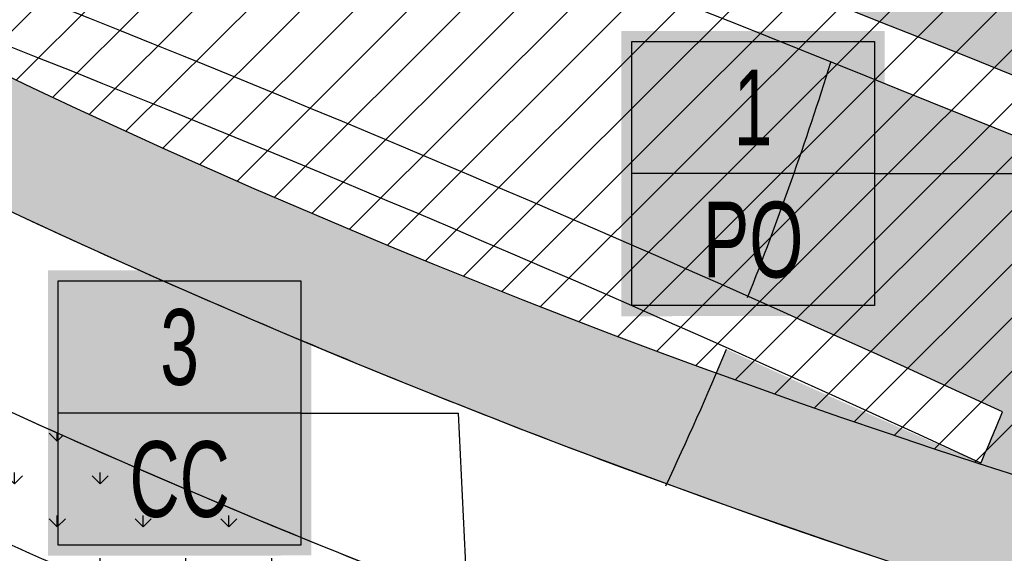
# Model space of a CAD drawing. Extents: x 1609557 to 1611883, y 574690 to 575242.
# Tile 17 of 43: x 1610251 to 1610284, y 574981 to 574998. Entities that reach past the tile are written whole.
import ezdxf
from ezdxf.enums import TextEntityAlignment as Align

# ---------------------------------------------------------------- set-up
doc = ezdxf.new("R2010")
doc.units = 0
doc.header["$MEASUREMENT"] = 0
doc.layers.add('L-ANNO-NOTE', color=2, linetype='Continuous', lineweight=25)
doc.layers.add('L-ANNO-TTLB-NPLT', color=8, linetype='Continuous', plot=False)
for name, color, linetype in [('L-PLNT-BASE', 2, 'Continuous'), ('L-PLNT-BID-ADD', 2, 'Continuous'), ('L-PLNT-SEED', 2, 'Continuous'), ('L-STON', 3, 'Continuous')]:
    doc.layers.add(name, color=color, linetype=linetype)
doc.styles.add('X-HLVM1S', font='ARIALN.TTF')

# ---------------------------------------------------------------- blocks, each defined once
blk = doc.blocks.new('*U115')
at = {"true_color": 0xffffff}
blk.add_hatch(color=7, dxfattribs=at).paths.add_polyline_path([(-0.5466215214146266, 0.2352818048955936), (-0.1124215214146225, 0.2352818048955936), (-0.1124215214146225, -0.2349535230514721), (-0.5466215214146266, -0.2352818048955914)])
at = {"color": 3}
blk.add_lwpolyline([(-0.5295215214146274, 0.2178535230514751), (-0.1295215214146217, 0.2178535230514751), (-0.1295215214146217, -0.2178535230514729), (-0.5295215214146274, -0.2178535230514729)], close=True, dxfattribs=at)
for points in [[(-0.1295215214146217, 1.110223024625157e-15), (-0.5295215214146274, 1.110223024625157e-15)], [(-0.12953889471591, 1.110223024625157e-15), (0.1295388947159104, -1.110223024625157e-15), (0.1774576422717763, -0.9889988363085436)]]:
    blk.add_lwpolyline(points, dxfattribs=at)
at = {"color": 1, "style": 'X-HLVM1S', "width": 0.8, "flags": 8}
for tag, p in [('PLANTNUMBER', (-0.329530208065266, 0.1089267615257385)), ('SPECIESTYPE', (-0.32953020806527, -0.1089267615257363))]:
    blk.add_attdef(tag, text='', height=0.125, dxfattribs=at).set_placement(p, align=Align.MIDDLE_CENTER)
blk = doc.blocks.new('*U116')
at = {"true_color": 0xffffff}
blk.add_hatch(color=7, dxfattribs=at).paths.add_polyline_path([(-0.5466215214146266, 0.2352818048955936), (-0.1124215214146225, 0.2352818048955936), (-0.1124215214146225, -0.2349535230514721), (-0.5466215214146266, -0.2352818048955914)])
at = {"color": 3}
blk.add_lwpolyline([(-0.5295215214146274, 0.2178535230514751), (-0.1295215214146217, 0.2178535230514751), (-0.1295215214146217, -0.2178535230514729), (-0.5295215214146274, -0.2178535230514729)], close=True, dxfattribs=at)
for points in [[(-0.1295215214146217, 1.110223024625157e-15), (-0.5295215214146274, 1.110223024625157e-15)], [(-0.12953889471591, 1.110223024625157e-15), (0.1295388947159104, -1.110223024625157e-15), (0.9828730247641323, -0.5855821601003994)]]:
    blk.add_lwpolyline(points, dxfattribs=at)
at = {"color": 1, "style": 'X-HLVM1S', "width": 0.8, "flags": 8}
for tag, p in [('PLANTNUMBER', (-0.329530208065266, 0.1089267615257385)), ('SPECIESTYPE', (-0.32953020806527, -0.1089267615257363))]:
    blk.add_attdef(tag, text='', height=0.125, dxfattribs=at).set_placement(p, align=Align.MIDDLE_CENTER)
blk = doc.blocks.new('base bid')
at = {"layer": 'L-PLNT-SEED'}
h = blk.add_hatch(dxfattribs=at)
h.set_pattern_fill('ANSI31', color=256, scale=10)
h.set_pattern_definition([(45, (150.2332058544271, -144.2689704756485), (-0.8838834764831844, 0.8838834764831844), [])])
edge = h.paths.add_edge_path()
edge.add_arc((618.8863025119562, -30.30258975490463), 1.015633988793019, 53.56259994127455, 119.7169013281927)
edge.add_arc((604.8375250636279, -3.650523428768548), 29.11303063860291, 189.3697585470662, 297.72745904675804, ccw=False)
edge.add_arc((570.2035708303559, -9.42934627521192), 5.999999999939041, 9.972662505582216, 101.7879303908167)
edge.add_arc((539.35580430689, 138.3861309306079), 145.0000000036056, 248.93301401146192, 281.7879303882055, ccw=False)
edge.add_arc((475.8941253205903, -24.71594292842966), 30.01817304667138, 67.80410625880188, 127.606428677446)
edge.add_arc((414.8510998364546, 54.51400046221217), 70.00000000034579, 234.3621781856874, 307.6152423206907, ccw=False)
edge.add_arc((339.1053539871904, -51.13912058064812), 60.00000000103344, 54.36217818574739, 102.9413701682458)
edge.add_arc((298.7936556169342, 124.2888332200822), 119.9999999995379, 269.47738466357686, 282.94137016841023, ccw=False)
edge.add_arc((297.6535016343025, -0.7059668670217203), 5.00000000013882, 89.47738466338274, 125.4332877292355)
edge.add_arc((292.4357098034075, 6.627153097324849), 3.999999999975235, 266.90698341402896, 305.43328772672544, ccw=False)
edge.add_arc((298.7936556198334, 124.2888332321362), 121.8333333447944, 234.5171921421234, 266.90698341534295, ccw=False)
edge.add_arc((230.3962784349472, 28.3383603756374), 3.999999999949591, 197.7889517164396, 234.51719214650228, ccw=False)
edge.add_arc((221.8265835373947, 25.58875506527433), 5.000000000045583, 17.78895171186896, 57.33646437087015)
edge.add_arc((192.1428275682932, -20.71323875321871), 60.0000000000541, 57.33646437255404, 95.53005168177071)
edge.add_line((186.3607580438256, 39.00750866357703), (186.1700039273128, 38.98934755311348))
edge.add_arc((180.5786885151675, 98.72825606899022), 59.99999998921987, 247.789464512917, 275.34707114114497, ccw=False)
edge.add_arc((156.0079716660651, 38.55118508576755), 4.999999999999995, 67.78946452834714, 159.470690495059)
edge.add_arc((167.6572125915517, 34.18891891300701), 17.43921944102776, 159.4706905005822, 205.3160390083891)
edge.add_line((151.892805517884, 26.73171807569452), (158.8874708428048, 11.94510390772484))
edge.add_arc((154.3676564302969, 9.807049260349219), 4.999999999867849, -5.277370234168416, 25.316038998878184, ccw=False)
edge.add_line((159.3464619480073, 9.347162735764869), (159.2120745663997, 7.892263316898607))
edge.add_arc((164.1908800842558, 7.432376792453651), 5.000000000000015, 174.7226297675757, 288.8249053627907)
edge.add_arc((171.9821321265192, -15.42170740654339), 19.14565743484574, 39.949937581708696, 108.82490536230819, ccw=False)
edge.add_arc((190.4923328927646, 0.08265457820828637), 5.000000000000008, 219.9499375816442, 260.1090579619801)
edge.add_arc((151.2221834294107, -225.1353719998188), 223.6160627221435, 64.00658706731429, 80.10905796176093, ccw=False)
edge.add_arc((365.507981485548, 214.5410112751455), 265.4991911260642, 244.0252345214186, 287.9078035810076)
edge.add_arc((486.119061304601, -158.9674474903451), 127.0000000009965, 64.50460080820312, 107.8712941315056, ccw=False)
edge.add_arc((486.1190613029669, -158.9674474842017), 126.9999999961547, 61.264920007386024, 64.50460080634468, ccw=False)
edge.add_arc((625.5395918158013, 95.3196258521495), 162.9999999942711, 241.2649200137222, 271.4988119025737)
edge.add_arc((632.209427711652, -159.5931303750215), 92.00000000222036, 40.598662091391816, 91.49881190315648, ccw=False)
edge.add_arc((804.5674639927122, -11.87140776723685), 134.999999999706, 220.5986620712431, 258.7316317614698)
edge.add_arc((779.1648480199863, -139.3653570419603), 4.999999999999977, 258.7316317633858, 370.3232354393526)
edge.add_line((784.0839102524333, -138.4693510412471), (782.9414253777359, -132.1971227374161))
edge.add_arc((776.8266279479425, -133.3109316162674), 6.21540970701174, 10.32323543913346, 70.94929946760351)
edge.add_arc((781.0222398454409, -121.1609270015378), 6.638608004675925, 186.8673162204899, 250.9492994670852, ccw=False)
edge.add_arc((810.6261729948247, -117.5955908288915), 36.45646305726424, 178.6613906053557, 186.867316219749, ccw=False)
edge.add_arc((765.0365062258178, -116.5302791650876), 9.145648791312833, 358.6613906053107, 428.1020102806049)
edge.add_arc((770.7768630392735, -102.2492452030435), 6.245895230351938, 201.7173952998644, 248.10201028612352, ccw=False)
edge.add_arc((760.3291983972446, -106.4105506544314), 5.000000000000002, 21.71739529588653, 78.0838911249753)
edge.add_arc((785.2377233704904, 11.62438980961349), 115.6344966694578, 225.374426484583, 258.0838911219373, ccw=False)
edge.add_arc((642.0705309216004, -130.5235531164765), 86.12889410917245, 44.0178143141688, 83.09250781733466)
edge.add_arc((661.4880895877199, 16.8794886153), 62.55870457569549, 227.8289389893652, 261.67372428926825, ccw=False)
at = {"layer": 'L-STON'}
h = blk.add_hatch(dxfattribs=at)
h.set_pattern_fill('GRASS', color=256, scale=2)
h.set_pattern_definition([(90, (-3.71114620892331, -150.6996880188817), (-1.414213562, 1.414213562), [0.375, -2.453427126]), (45, (-3.71114620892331, -150.6996880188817), (-1.414213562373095, 1.414213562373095), [0.375, -1.625]), (135, (-3.71114620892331, -150.6996880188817), (-1.414213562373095, -1.414213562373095), [0.375, -1.625])])
edge = h.paths.add_edge_path(flags=16)
edge.add_arc((618.8863025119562, -30.30258975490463), 1.015633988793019, 53.56259994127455, 119.7169013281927)
edge.add_arc((604.8375250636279, -3.650523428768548), 29.11303063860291, 189.3697585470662, 297.72745904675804, ccw=False)
edge.add_arc((570.2035708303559, -9.42934627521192), 5.999999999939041, 9.972662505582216, 101.7879303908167)
edge.add_arc((539.35580430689, 138.3861309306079), 145.0000000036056, 248.93301401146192, 281.7879303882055, ccw=False)
edge.add_arc((475.8941253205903, -24.71594292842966), 30.01817304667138, 67.80410625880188, 127.606428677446)
edge.add_arc((414.8510998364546, 54.51400046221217), 70.00000000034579, 234.3621781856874, 307.6152423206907, ccw=False)
edge.add_arc((339.1053539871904, -51.13912058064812), 60.00000000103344, 54.36217818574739, 102.9413701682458)
edge.add_arc((298.7936556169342, 124.2888332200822), 119.9999999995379, 269.47738466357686, 282.94137016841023, ccw=False)
edge.add_arc((297.6535016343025, -0.7059668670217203), 5.00000000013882, 89.47738466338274, 125.4332877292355)
edge.add_arc((292.4357098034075, 6.627153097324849), 3.999999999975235, 266.90698341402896, 305.43328772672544, ccw=False)
edge.add_arc((298.7936556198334, 124.2888332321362), 121.8333333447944, 234.5171921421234, 266.90698341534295, ccw=False)
edge.add_arc((230.3962784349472, 28.3383603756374), 3.999999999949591, 197.7889517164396, 234.51719214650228, ccw=False)
edge.add_arc((221.8265835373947, 25.58875506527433), 5.000000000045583, 17.78895171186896, 57.33646437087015)
edge.add_arc((192.1428275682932, -20.71323875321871), 60.0000000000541, 57.33646437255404, 95.53005168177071)
edge.add_line((186.3607580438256, 39.00750866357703), (186.1700039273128, 38.98934755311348))
edge.add_arc((180.5786885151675, 98.72825606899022), 59.99999998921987, 247.789464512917, 275.34707114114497, ccw=False)
edge.add_arc((156.0079716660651, 38.55118508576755), 4.999999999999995, 67.78946452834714, 159.470690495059)
edge.add_arc((167.6572125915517, 34.18891891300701), 17.43921944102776, 159.4706905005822, 205.3160390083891)
edge.add_line((151.892805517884, 26.73171807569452), (158.8874708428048, 11.94510390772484))
edge.add_arc((154.3676564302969, 9.807049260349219), 4.999999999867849, -5.277370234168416, 25.316038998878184, ccw=False)
edge.add_line((159.3464619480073, 9.347162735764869), (159.2120745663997, 7.892263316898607))
edge.add_arc((164.1908800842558, 7.432376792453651), 5.000000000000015, 174.7226297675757, 288.8249053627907)
edge.add_arc((171.9821321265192, -15.42170740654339), 19.14565743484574, 39.949937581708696, 108.82490536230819, ccw=False)
edge.add_arc((190.4923328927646, 0.08265457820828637), 5.000000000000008, 219.9499375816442, 260.1090579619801)
edge.add_arc((151.2221834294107, -225.1353719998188), 223.6160627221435, 64.00658706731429, 80.10905796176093, ccw=False)
edge.add_arc((365.507981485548, 214.5410112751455), 265.4991911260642, 244.0252345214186, 287.9078035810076)
edge.add_arc((486.119061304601, -158.9674474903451), 127.0000000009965, 64.50460080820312, 107.8712941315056, ccw=False)
edge.add_arc((486.1190613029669, -158.9674474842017), 126.9999999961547, 61.264920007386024, 64.50460080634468, ccw=False)
edge.add_arc((625.5395918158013, 95.3196258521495), 162.9999999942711, 241.2649200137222, 271.4988119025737)
edge.add_arc((632.209427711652, -159.5931303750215), 92.00000000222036, 40.598662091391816, 91.49881190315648, ccw=False)
edge.add_arc((804.5674639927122, -11.87140776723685), 134.999999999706, 220.5986620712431, 258.7316317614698)
edge.add_arc((779.1648480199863, -139.3653570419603), 4.999999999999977, 258.7316317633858, 370.3232354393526)
edge.add_line((784.0839102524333, -138.4693510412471), (782.9414253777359, -132.1971227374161))
edge.add_arc((776.8266279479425, -133.3109316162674), 6.21540970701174, 10.32323543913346, 70.94929946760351)
edge.add_arc((781.0222398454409, -121.1609270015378), 6.638608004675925, 186.8673162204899, 250.9492994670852, ccw=False)
edge.add_arc((810.6261729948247, -117.5955908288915), 36.45646305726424, 178.6613906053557, 186.867316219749, ccw=False)
edge.add_arc((765.0365062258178, -116.5302791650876), 9.145648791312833, 358.6613906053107, 428.1020102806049)
edge.add_arc((770.7768630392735, -102.2492452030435), 6.245895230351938, 201.7173952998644, 248.10201028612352, ccw=False)
edge.add_arc((760.3291983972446, -106.4105506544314), 5.000000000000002, 21.71739529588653, 78.0838911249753)
edge.add_arc((785.2377233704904, 11.62438980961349), 115.6344966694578, 225.374426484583, 258.0838911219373, ccw=False)
edge.add_arc((642.0705309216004, -130.5235531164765), 86.12889410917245, 44.0178143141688, 83.09250781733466)
edge.add_arc((661.4880895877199, 16.8794886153), 62.55870457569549, 227.8289389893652, 261.67372428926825, ccw=False)
edge = h.paths.add_edge_path()
edge.add_arc((661.4880895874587, 16.8794886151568), 58.55870457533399, 228.8865744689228, 261.6266150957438)
edge.add_arc((642.0705309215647, -130.5235531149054), 90.1288941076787, 44.04852607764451, 83.06014555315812, ccw=False)
edge.add_arc((785.2377233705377, 11.62438981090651), 111.6344966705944, 225.3982424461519, 282.6823883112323)
edge.add_arc((811.9353492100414, -107.0123411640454), 9.969110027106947, 16.319136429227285, 102.68238831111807, ccw=False)
edge.add_arc((865.5003203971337, -91.27441045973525), 45.85999714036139, 196.3851008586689, 256.0268237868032)
edge.add_arc((853.7026135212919, -138.6869781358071), 2.998343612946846, -68.92306818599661, 76.02682378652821, ccw=False)
edge.add_arc((804.5674639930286, -11.87140776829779), 138.9999999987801, 276.97243690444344, 291.1768356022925, ccw=False)
edge.add_arc((809.8878398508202, -159.6371798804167), 15.14565743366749, 40.28843071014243, 143.8357105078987)
edge.add_arc((804.5674639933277, -11.87140776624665), 139.0000000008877, 220.5986620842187, 267.151704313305, ccw=False)
edge.add_arc((632.2094277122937, -159.593130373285), 88.00000000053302, 40.59866207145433, 91.49881190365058)
edge.add_arc((625.5395918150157, 95.31962585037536), 166.9999999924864, 241.2649200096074, 271.4988119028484, ccw=False)
edge.add_arc((486.119061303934, -158.9674474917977), 123.0000000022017, 61.26492001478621, 107.8712941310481)
edge.add_arc((365.5043407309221, 214.5655925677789), 269.5237002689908, 249.6041407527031, 287.9063914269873, ccw=False)
edge.add_arc((365.9698800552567, 215.5476255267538), 270.6064256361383, 244.030657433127, 249.5842146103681, ccw=False)
edge.add_arc((154.4480504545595, -218.0632359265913), 211.8456146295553, 63.95216514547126, 70.08311154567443)
edge.add_arc((151.0554869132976, -225.5060928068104), 219.9999696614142, 69.91273766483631, 81.04841856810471)
edge.add_arc((171.9821321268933, -15.4217074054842), 15.14565743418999, 28.53936112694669, 140.0836133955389)
edge.add_arc((149.966357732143, -196.3326169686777), 190.9128533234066, 86.87746046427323, 97.39858245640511)
edge.add_arc((158.8098743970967, -264.4371158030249), 259.5891268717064, 97.39858245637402, 105.1312620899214)
edge.add_arc((35.53181350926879, 191.4625140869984), 212.6840491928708, 282.20007420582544, 285.13126208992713, ccw=False)
edge.add_arc((54.86326487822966, 102.0515709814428), 121.2071572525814, 277.0715209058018, 282.2000742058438, ccw=False)
edge.add_arc((51.95215365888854, 125.518462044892), 144.853923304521, 248.75498744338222, 277.07152089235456, ccw=False)
edge.add_arc((1.280879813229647, -4.833150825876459), 5.000000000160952, 104.84327763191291, 248.6841357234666, ccw=False)
edge.add_arc((-45.59932130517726, 172.0601694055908), 177.9999999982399, 284.8432776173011, 307.7565667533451)
edge.add_arc((-93.52873311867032, 250.2739725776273), 269.370478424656, 305.6296898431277, 316.0769376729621)
edge.add_arc((118.7785447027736, 46.36607813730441), 25.00104146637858, 39.91773842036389, 137.0089859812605, ccw=False)
edge.add_arc((180.5786885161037, 98.72825607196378), 55.99999999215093, 220.4330820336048, 235.0336811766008)
edge.add_arc((180.5786885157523, 98.72825607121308), 55.99999999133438, 235.0336811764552, 275.530051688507)
edge.add_arc((192.1428275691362, -20.71323875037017), 63.99999999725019, 53.66505559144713, 95.53005168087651, ccw=False)
edge.add_arc((298.7936556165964, 124.2888332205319), 116.0000000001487, 233.6650555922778, 282.9413701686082)
edge.add_arc((339.1053539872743, -51.13912058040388), 64.00000000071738, 54.3621781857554, 102.94137016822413, ccw=False)
edge.add_arc((414.8510998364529, 54.5140004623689), 66.0000000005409, 234.3621781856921, 307.6152423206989)
edge.add_arc((475.8942029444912, -24.71651629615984), 34.01867460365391, 67.87353367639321, 127.60697928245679, ccw=False)
edge.add_arc((539.3558043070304, 138.3861309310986), 141.0000000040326, 248.9484073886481, 281.7879303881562)
edge.add_arc((570.2035708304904, -9.429346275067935), 9.999999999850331, 9.832403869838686, 101.78793039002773, ccw=False)
edge.add_arc((604.8375250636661, -3.650523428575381), 25.11303063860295, 189.329578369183, 297.6231998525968)
edge.add_arc((618.8834613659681, -30.2891627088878), 5.002573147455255, 47.9211214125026, 118.69745510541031, ccw=False)
edge.add_arc((662.4386729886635, 17.95008187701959), 59.99035860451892, 227.9211214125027, 228.8749149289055)
h = blk.add_hatch(dxfattribs=at)
h.set_pattern_fill('AR-SAND', color=256, scale=2.5)
h.set_pattern_definition([(37.50000000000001, (-1609999.634312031, -572521.6229746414), (-0.1574833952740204, 4.817059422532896), [0, -3.8, 0, -4.25, 0, -4.0625]), (7.499999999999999, (-1609999.634312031, -572521.6229746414), (4.424441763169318, 7.055365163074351), [0, -2.05, 0, -3.425, 0, -1.3125]), (327.5, (-1610002.709312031, -572521.6229746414), (7.785354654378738, 0.01414763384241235), [0, -1.25, 0, -4.5, 0, -5.875]), (317.5, (-1610002.709312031, -572521.6229746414), (7.515316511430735, 2.194188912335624), [0, -0.625, 0, -2.95, 0, -3.375])])
edge = h.paths.add_edge_path()
edge.add_arc((975.1842532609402, 318.8047683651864), 481.7702616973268, 258.8784101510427, 260.4107916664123)
edge.add_line((894.9295026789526, -156.2339248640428), (884.2027706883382, -168.446132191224))
edge.add_line((884.2027706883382, -168.446132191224), (847.8491190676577, -190.6539219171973))
edge.add_line((847.8491190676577, -190.6539219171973), (798.1555349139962, -190.6539219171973))
edge.add_line((798.1555349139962, -190.6539219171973), (747.2964987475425, -172.5301932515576))
edge.add_line((747.2964987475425, -172.5301932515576), (711.4840671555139, -150.6228875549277))
edge.add_line((711.4840671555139, -150.6228875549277), (675.9964703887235, -118.4368421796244))
edge.add_line((675.9964703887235, -118.4368421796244), (504.1727170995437, -76.0782215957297))
edge.add_line((504.1727170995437, -76.0782215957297), (470.0743235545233, -62.44787501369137))
edge.add_line((470.0743235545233, -62.44787501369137), (384.715996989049, -72.36735664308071))
edge.add_line((384.715996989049, -72.36735664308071), (355.9447126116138, -76.94914028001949))
edge.add_line((355.9447126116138, -76.94914028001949), (344.0520851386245, -87.07581996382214))
edge.add_line((344.0520851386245, -87.07581996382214), (331.4194478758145, -90.8919148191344))
edge.add_line((331.4194478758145, -90.8919148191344), (175.0001791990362, -27.13090893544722))
edge.add_line((175.0001791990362, -27.13090893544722), (63.61505718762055, -52.02526193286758))
edge.add_line((63.61505718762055, -52.02526193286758), (4.422241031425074, -54.8544149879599))
edge.add_line((4.422241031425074, -54.8544149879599), (-69.8879120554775, -41.95109310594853))
edge.add_line((-69.8879120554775, -41.95109310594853), (-96.10807950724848, -31.68806857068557))
edge.add_line((-96.10807950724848, -31.68806857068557), (-102.7708319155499, -7.592912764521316))
edge.add_line((-102.7708319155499, -7.592912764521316), (-99.76146007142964, -1.693859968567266))
edge.add_arc((-45.59932130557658, 172.0601694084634), 182.0000000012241, 252.6868395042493, 275.0190642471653)
edge.add_line((-29.67664987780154, -9.241977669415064), (-29.3447826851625, -9.184034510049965))
edge.add_arc((-28.57626109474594, -25.37728074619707), 16.21147276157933, 61.79194727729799, 92.71718391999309, ccw=False)
edge.add_arc((51.7120899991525, 124.3093414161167), 153.6481874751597, 241.7919472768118, 285.8858236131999)
edge.add_arc((152.758396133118, -235.6392442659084), 220.2162130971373, 98.85330476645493, 105.5376167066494, ccw=False)
edge.add_arc((151.1820899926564, -225.4125226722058), 209.8687354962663, 70.0580048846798, 98.85778749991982, ccw=False)
edge.add_line((222.7617353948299, -28.12785397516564), (221.7754935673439, -30.49284057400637))
edge.add_arc((29.16494143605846, -585.7581051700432), 587.7230120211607, 70.86935000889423, 71.65257934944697)
edge.add_line((214.167296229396, -27.91182923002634), (214.0402741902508, -29.80142796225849))
edge.add_arc((29.16494161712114, -585.7581046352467), 585.8896781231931, 65.17206158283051, 71.60620215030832, ccw=False)
edge.add_line((275.1769008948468, -54.02054641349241), (275.9467077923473, -52.35666286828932))
edge.add_arc((29.16494235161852, -585.75810302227), 587.72300968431, 65.17206158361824, 66.03012498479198)
edge.add_line((267.9310958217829, -48.72080443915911), (268.3267669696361, -47.52202050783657))
edge.add_arc((365.5151381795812, 215.059979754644), 279.990868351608, 249.6891869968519, 287.8717470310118)
edge.add_arc((486.1190613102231, -158.9674474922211), 112.9999999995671, 62.84612761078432, 107.87174703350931, ccw=False)
edge.add_arc((625.6385876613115, 96.25216650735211), 177.9296759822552, 240.3772305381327, 271.4824047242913)
edge.add_arc((632.2057718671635, -159.6083406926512), 78.01511050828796, 45.1453067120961, 91.44266237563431, ccw=False)
edge.add_arc((804.4438500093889, -11.05135270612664), 149.7828535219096, 218.5050005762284, 297.7887874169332)
edge.add_arc((874.7528747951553, -144.4675637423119), 1.025781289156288, 113.8194262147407, 117.78878741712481, ccw=False)
edge.add_arc((923.8125677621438, -114.0406244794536), 57.59553997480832, 210.7966945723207, 223.8177650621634)
h = blk.add_hatch(dxfattribs=at)
h.set_pattern_fill('GRASS', color=256, scale=2)
h.set_pattern_definition([(90, (222.7617353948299, -47.5220205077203), (-1.414213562, 1.414213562), [0.375, -2.453427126]), (45, (222.7617353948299, -47.5220205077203), (-1.414213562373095, 1.414213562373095), [0.375, -1.625]), (135, (222.7617353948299, -47.5220205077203), (-1.414213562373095, -1.414213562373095), [0.375, -1.625])])
edge = h.paths.add_edge_path()
edge.add_arc((152.4174286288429, -222.8396339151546), 211.0287247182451, 64.02367553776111, 70.08392061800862, ccw=False)
edge.add_arc((365.9610147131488, 215.5294677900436), 276.5862190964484, 244.0309614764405, 249.6067393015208)
edge.add_line((269.5812832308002, -43.72115217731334), (268.3267669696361, -47.5220205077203))
edge.add_arc((365.9610147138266, 215.5294677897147), 280.5860506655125, 244.0309614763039, 249.637077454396, ccw=False)
edge.add_arc((152.4148167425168, -222.8437100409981), 207.0337015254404, 64.02337905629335, 70.1362324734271)
edge.add_line((222.7617353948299, -28.12785397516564), (224.3029746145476, -24.4319956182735))
h = blk.add_hatch(dxfattribs=at)
h.set_pattern_fill('AR-SAND', color=256, scale=2.5)
h.set_pattern_definition([(37.50000000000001, (214.0402741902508, -54.02054641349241), (-0.1574833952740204, 4.817059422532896), [0, -3.8, 0, -4.25, 0, -4.0625]), (7.499999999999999, (214.0402741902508, -54.02054641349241), (4.424441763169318, 7.055365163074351), [0, -2.05, 0, -3.425, 0, -1.3125]), (327.5, (210.9652741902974, -54.02054641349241), (7.785354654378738, 0.01414763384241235), [0, -1.25, 0, -4.5, 0, -5.875]), (317.5, (210.9652741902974, -54.02054641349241), (7.515316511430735, 2.194188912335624), [0, -0.625, 0, -2.95, 0, -3.375])])
edge = h.paths.add_edge_path()
edge.add_arc((365.9610147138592, 215.5294677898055), 280.586050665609, 244.03096147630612, 249.6370774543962, ccw=False)
edge.add_arc((152.4155532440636, -222.8440643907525), 207.0336974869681, 64.02360524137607, 70.1364586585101)
edge.add_line((222.7617018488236, -28.12793441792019), (221.7754935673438, -30.49284057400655))
edge.add_arc((29.16494143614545, -585.7581051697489), 587.723012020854, 70.86935000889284, 71.652579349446)
edge.add_line((214.167296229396, -27.91182923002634), (214.0402741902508, -29.80142796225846))
edge.add_arc((29.16494161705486, -585.7581046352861), 585.8896781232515, 65.17206158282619, 71.60620215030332, ccw=False)
edge.add_line((275.1769008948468, -54.02054641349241), (275.9467077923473, -52.35666286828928))
edge.add_arc((29.16494235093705, -585.7581030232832), 587.7230096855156, 65.17206158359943, 66.0301249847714)
edge.add_line((267.9310958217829, -48.72080443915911), (268.3267669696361, -47.5220205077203))
at = {"layer": 'L-PLNT-SEED'}
for points in [[(448.3728435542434, -41.90240981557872, -0.1686986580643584), (271.5741697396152, -38.06090640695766, -0.02423670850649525), (247.4739880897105, -27.73525751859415, 0.02675768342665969), (226.6146771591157, -18.88858285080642, 0.04862684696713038), (185.2874271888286, -8.185682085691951, 0.5291613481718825), (160.3656905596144, -5.703208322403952, 0.04593933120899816), (125.3823068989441, -7.009237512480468, 0.03375298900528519), (91.04899825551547, -13.8478533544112, -0.01279041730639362), (80.47749614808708, -16.41819784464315, -0.02238127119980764), (69.78486213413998, -18.23359395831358, -0.1241867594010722), (-0.5366661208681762, -9.49110389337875, -0.7254821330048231), (0, 0, 0.1003125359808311), (63.39148455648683, 31.3299159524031, 0.04561631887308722), (100.491266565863, 63.41387954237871, -0.4509461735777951), (137.9535066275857, 62.40892419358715, 0.06379345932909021), (148.4853796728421, 52.8368677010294, 0.1785610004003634), (185.9752867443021, 42.98889182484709, -0.1847298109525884), (230.0631219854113, 30.84305350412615, 0.2183841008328), (324.7723056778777, 11.23526299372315, -0.2151993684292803)], [(325.6681211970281, 7.33686402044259, -0.05881539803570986), (297.6991077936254, 4.293825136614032, 0.1581872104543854), (294.7547283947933, 3.367988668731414, -0.1697042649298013), (292.2198813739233, 2.632980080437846, -0.1422756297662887), (228.0744438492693, 25.08120146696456, -0.1616433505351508), (226.5875251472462, 27.11631357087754, 0.1742919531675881), (224.5251068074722, 29.79802723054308, 0.1682110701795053), (186.3607580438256, 39.00750866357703), (186.1700039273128, 38.98934755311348, -0.1208256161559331), (157.8980268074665, 43.18019054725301, 0.4228342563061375), (151.3255070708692, 40.30461752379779, 0.2027496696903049), (151.892805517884, 26.73171807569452), (158.8874708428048, 11.94510390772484, -0.1342875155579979), (159.3464619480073, 9.347162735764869), (159.2120745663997, 7.892263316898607, 0.5435336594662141), (165.8042658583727, 2.699831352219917, -0.3099101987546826), (186.6593039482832, -3.127935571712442, 0.1770429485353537), (189.6334660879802, -4.843027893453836, -0.07037612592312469), (249.2259062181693, -24.13931774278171, 0.1938486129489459), (447.1453242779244, -38.0954167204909, -0.1915141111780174)]]:
    blk.add_lwpolyline(points, format="xyb", dxfattribs=at)
blk.add_lwpolyline([(224.3029746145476, -24.4319956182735, -0.02644897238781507), (244.8479495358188, -33.13006256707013, 0.02433372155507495), (269.5812832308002, -43.72115217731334), (268.3267669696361, -47.5220205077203, -0.02446617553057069), (243.0964817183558, -36.72603435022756, 0.02667868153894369), (222.7617353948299, -28.12785397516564)], format="xyb", close=True, dxfattribs=at)
blk = doc.blocks.new('OPT B AGAIN')
at = {"layer": 'L-PLNT-SEED'}
h = blk.add_hatch(dxfattribs=at)
h.set_pattern_fill('ANSI31', color=256, scale=10)
h.set_pattern_definition([(45, (181.7650575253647, -138.8858917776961), (-0.8838834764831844, 0.8838834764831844), [])])
edge = h.paths.add_edge_path()
edge.add_arc((650.4181541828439, -24.9195110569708), 1.015633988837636, 53.56259993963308, 119.7169013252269)
edge.add_arc((636.3693767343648, 1.732555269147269), 29.1130306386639, 189.3697585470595, 297.72745904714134, ccw=False)
edge.add_arc((601.7354225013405, -4.046267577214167), 5.999999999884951, 9.972662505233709, 101.787930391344)
edge.add_arc((570.8876559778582, 143.7692096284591), 145.0000000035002, 248.93301401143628, 281.7879303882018, ccw=False)
edge.add_arc((507.4259769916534, -19.33286423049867), 30.01817304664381, 67.80410625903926, 127.6064286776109)
edge.add_arc((446.3829515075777, 59.89707916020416), 70.00000000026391, 234.3621781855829, 307.6152423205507, ccw=False)
edge.add_arc((370.6372056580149, -45.75604188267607), 60.00000000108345, 54.36217818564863, 102.9413701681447)
edge.add_arc((330.3255072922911, 129.6719119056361), 119.9999999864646, 280.84839090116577, 282.94137016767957, ccw=False)
edge.add_arc((367.943715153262, -49.30538427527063), 62.94338616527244, 103.8176226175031, 128.3046883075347)
edge.add_arc((332.0278986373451, -3.835722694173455), 4.999999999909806, 128.3046883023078, 172.4897710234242)
edge.add_arc((210.2500576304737, 12.21875247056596), 117.8315461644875, 339.6326578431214, 352.48977102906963, ccw=False)
edge.add_arc((325.4022392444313, -30.53126276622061), 5.000000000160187, 159.6326578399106, 254.0379134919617)
edge.add_arc((397.0398331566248, 219.9240899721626), 265.4991911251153, 254.0379134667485, 287.907803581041)
edge.add_arc((517.6509129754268, -153.5843687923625), 127.0000000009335, 64.50460080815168, 107.87129413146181, ccw=False)
edge.add_arc((517.6509129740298, -153.5843687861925), 126.9999999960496, 61.2649200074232, 64.50460080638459, ccw=False)
edge.add_arc((657.0714434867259, 100.7027045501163), 162.9999999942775, 241.2649200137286, 271.4988119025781)
edge.add_arc((663.7412793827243, -154.2100516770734), 92.00000000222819, 40.598662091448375, 91.49881190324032, ccw=False)
edge.add_arc((836.0993156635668, -6.488329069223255), 134.9999999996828, 220.5986620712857, 258.7316317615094)
edge.add_arc((810.696699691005, -133.9822783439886), 5.000000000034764, 258.7316317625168, 370.3232354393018)
edge.add_line((815.6157619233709, -133.0862723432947), (814.4732770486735, -126.8140440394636))
edge.add_arc((808.3584796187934, -127.9278529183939), 6.215409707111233, 10.32323543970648, 70.94929946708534)
edge.add_arc((812.5540915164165, -115.7778483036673), 6.638608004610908, 186.8673162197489, 250.9492994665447, ccw=False)
edge.add_arc((842.1580246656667, -112.2125121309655), 36.45646305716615, 178.6613906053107, 186.8673162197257, ccw=False)
edge.add_arc((796.5683578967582, -111.1472004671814), 9.145648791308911, 358.6613906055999, 428.1020102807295)
edge.add_arc((802.3087147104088, -96.8661665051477), 6.245895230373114, 201.7173952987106, 248.102010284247, ccw=False)
edge.add_arc((791.8610500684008, -101.0274719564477), 4.999999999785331, 21.7173952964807, 78.08389112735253)
edge.add_arc((816.769575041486, 17.00746850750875), 115.6344966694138, 225.3744264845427, 258.0838911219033, ccw=False)
edge.add_arc((673.6023825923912, -125.140474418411), 86.12889410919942, 44.01781431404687, 83.0925078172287)
edge.add_arc((693.0199412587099, 22.26256731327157), 62.558704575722, 227.8289389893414, 261.67372428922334, ccw=False)
edge = h.paths.add_edge_path()
edge.add_arc((212.1105401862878, 104.1113347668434), 59.99999998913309, 247.7894645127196, 275.3470711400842, ccw=False)
edge.add_arc((187.5398233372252, 43.93426378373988), 4.999999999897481, 67.78946453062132, 159.4706904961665)
edge.add_arc((199.1890642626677, 39.57199761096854), 17.43921944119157, 159.4706905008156, 205.3160390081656)
edge.add_line((183.4246571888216, 32.11479677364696), (190.4193225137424, 17.32818260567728))
edge.add_arc((185.8995081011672, 15.19012795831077), 4.999999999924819, -5.277370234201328, 25.31603899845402, ccw=False)
edge.add_line((190.878313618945, 14.73024143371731), (190.7439262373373, 13.27534201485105))
edge.add_arc((195.7227317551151, 12.81545549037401), 4.999999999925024, 174.722629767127, 288.8249053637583)
edge.add_arc((203.513983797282, -10.0386287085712), 19.14565743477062, 39.949937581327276, 108.82490536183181, ccw=False)
edge.add_arc((222.0241845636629, 5.465733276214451), 5.000000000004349, 219.9499375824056, 260.10905796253)
edge.add_arc((182.7540351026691, -219.7522932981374), 223.6160627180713, 75.43087282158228, 80.10905796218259, ccw=False)
edge.add_arc((240.2619229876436, 1.512586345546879), 5.000000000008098, 255.4308728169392, 347.0509928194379)
edge.add_arc((374.7180795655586, -29.40304603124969), 132.9646127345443, 157.5099949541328, 167.0509928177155, ccw=False)
edge.add_arc((247.246189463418, 23.37148950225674), 4.999999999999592, 337.509994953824, 393.1107178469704)
edge.add_arc((217.7081057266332, 4.107980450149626), 40.2644462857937, 33.11071784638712, 90.00889385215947)
at = {"layer": 'L-STON'}
h = blk.add_hatch(dxfattribs=at)
h.set_pattern_fill('GRASS', color=256, scale=2)
h.set_pattern_definition([(90, (27.8207054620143, -145.3166093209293), (-1.414213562, 1.414213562), [0.375, -2.453427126]), (45, (27.8207054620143, -145.3166093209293), (-1.414213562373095, 1.414213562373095), [0.375, -1.625]), (135, (27.8207054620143, -145.3166093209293), (-1.414213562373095, -1.414213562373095), [0.375, -1.625])])
edge = h.paths.add_edge_path()
edge.add_arc((207.1410033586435, 12.69014320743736), 107.6940575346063, 338.35944969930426, 342.71991084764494, ccw=False)
edge.add_arc((60.72531980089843, -580.3145660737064), 605.7230099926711, 65.1133469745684, 65.98454442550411, ccw=False)
edge.add_arc((329.9781141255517, -37.84200842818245), 15.96790067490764, 153.9824321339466, 160.5690995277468)
edge.add_arc((516.4555651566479, 428.1948726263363), 502.8758192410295, 245.32682082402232, 246.3738837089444, ccw=False)
edge.add_arc((207.3445239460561, 12.6182313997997), 107.4783624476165, 334.75866177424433, 337.3508878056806, ccw=False)
edge.add_arc((397.0361931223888, 219.9486709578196), 269.5237002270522, 249.933736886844, 287.9065540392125)
edge.add_arc((517.6509139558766, -153.5843684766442), 123.0000000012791, 61.260122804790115, 107.87093801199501, ccw=False)
edge.add_arc((657.0714434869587, 100.7027045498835), 166.9999999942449, 241.2684535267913, 271.4988119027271)
edge.add_arc((663.7412803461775, -154.2100516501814), 88.00000000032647, 40.592819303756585, 91.49881253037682, ccw=False)
edge.add_arc((836.0993152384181, -6.488328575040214), 138.9999999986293, 220.6023616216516, 267.1517046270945)
edge.add_arc((841.4196985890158, -154.2540915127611), 15.14565743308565, 40.28839114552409, 143.8357536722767, ccw=False)
edge.add_arc((836.0993222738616, -6.488328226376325), 139.0000000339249, 276.9724399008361, 291.1808094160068)
edge.add_arc((885.2346205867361, -133.3038389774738), 2.998343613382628, 291.258090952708, 435.5823314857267)
edge.add_arc((897.0321756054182, -85.8913326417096), 45.85999713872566, 196.3656860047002, 256.0560501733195, ccw=False)
edge.add_arc((843.4671981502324, -101.6292531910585), 9.969110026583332, 16.40838268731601, 102.606012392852)
edge.add_arc((816.7695752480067, 17.00746855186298), 111.6344966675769, 225.3982384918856, 282.68920835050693, ccw=False)
edge.add_arc((673.602382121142, -125.1404739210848), 90.12889410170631, 44.04853046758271, 83.06015612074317)
edge.add_arc((693.0199447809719, 22.26256679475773), 58.55870457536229, 228.8772201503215, 261.6265948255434, ccw=False)
edge.add_arc((693.9705255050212, 23.33316152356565), 59.99035987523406, 227.9211214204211, 228.8657866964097, ccw=False)
edge.add_arc((650.4152883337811, -24.90606170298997), 5.002573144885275, 47.92074019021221, 118.7163259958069)
edge.add_arc((636.3693727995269, 1.732553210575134), 25.11303063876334, 189.3284830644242, 297.6194251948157, ccw=False)
edge.add_arc((601.7354225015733, -4.046267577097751), 9.999999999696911, 9.835146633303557, 101.7879303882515)
edge.add_arc((570.8876539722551, 143.7692092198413), 141.0000000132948, 248.9484321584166, 281.78793122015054, ccw=False)
edge.add_arc((507.4260548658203, -19.33343770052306), 34.01867460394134, 67.87343435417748, 127.6124320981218)
edge.add_arc((446.3829510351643, 59.89707879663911), 66.00000000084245, 234.35688979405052, 307.6124323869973, ccw=False)
edge.add_arc((370.6372056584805, -45.75604188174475), 64.00000000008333, 54.36763199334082, 102.9413701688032)
edge.add_arc((330.3255673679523, 129.6719258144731), 116.0000000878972, 280.81274086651, 282.94133970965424, ccw=False)
edge.add_arc((330.3255081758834, 129.6717582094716), 115.9998465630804, 266.9069788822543, 280.8127851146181, ccw=False)
edge.add_line((324.0664828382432, 13.84089442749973), (323.9675614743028, 12.01023179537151))
edge.add_arc((330.32550728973, 129.6719119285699), 117.8333333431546, 262.4398860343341, 266.90698341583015, ccw=False)
edge.add_arc((207.3445242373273, 12.61823125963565), 107.4783621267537, -4.539872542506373, 0.13040968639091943, ccw=False)
edge.add_arc((347.5756757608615, 153.7025803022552), 153.2076535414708, 257.5268897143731, 261.0257481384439)
edge.add_line((323.676723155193, 2.370411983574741), (323.5023044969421, 0.5414674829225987))
edge.add_arc((351.0499038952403, 173.255806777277), 174.8974363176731, 257.87796993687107, 260.93776732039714, ccw=False)
edge.add_arc((306.1354698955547, -0.9130344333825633), 8.779646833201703, -36.79940575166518, 21.173633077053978, ccw=False)
edge.add_arc((379.2992689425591, 253.121108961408), 267.594211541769, 255.6915812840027, 257.6863574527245)
edge.add_line((322.2313187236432, -8.317050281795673), (321.8851103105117, -10.11804965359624))
edge.add_arc((416.4422678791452, 415.094967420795), 435.5997772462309, 256.2391643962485, 257.462797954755, ccw=False)
edge.add_arc((207.3445242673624, 12.61823125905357), 107.4783620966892, 343.7124250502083, 348.9390467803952, ccw=False)
edge.add_arc((10098.18086125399, 24184.04161815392), 26105.82961503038, 247.9804567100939, 248.0008734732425)
edge.add_line((319.1339653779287, -21.01119520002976), (318.5818858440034, -22.76556672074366))
edge.add_arc((-351.5724212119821, -1674.680112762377), 1782.67452516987, 67.91842221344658, 68.21666200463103)
edge = h.paths.add_edge_path(flags=16)
edge.add_arc((570.8876560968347, 143.769209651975), 145.0000000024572, 248.9330126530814, 281.787930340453)
edge.add_arc((601.7354225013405, -4.046267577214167), 5.999999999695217, 9.971805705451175, 101.78793038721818, ccw=False)
edge.add_arc((636.3693776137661, 1.732555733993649), 29.11303063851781, 189.3699357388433, 297.8536030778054)
edge.add_arc((650.4182739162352, -24.91959943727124), 1.015633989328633, 53.57173690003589, 116.1039863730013, ccw=False)
edge.add_arc((693.0199389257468, 22.26256765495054), 62.55870457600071, 227.8289288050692, 261.6737675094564)
edge.add_arc((673.6023838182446, -125.1404756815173), 86.128894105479, 44.01784787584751, 83.09247891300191, ccw=False)
edge.add_arc((816.769577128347, 17.00746806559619), 115.63449666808, 225.3744014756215, 258.0838900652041)
edge.add_arc((791.8610500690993, -101.0274719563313), 4.999999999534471, 21.820279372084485, 78.08389112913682, ccw=False)
edge.add_arc((802.308696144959, -96.86615905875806), 6.245895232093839, 201.635160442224, 248.1499141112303)
edge.add_arc((796.5683579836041, -111.1471965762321), 9.145648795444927, -1.3386337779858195, 68.06941175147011, ccw=False)
edge.add_arc((842.1580246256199, -112.2125121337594), 36.45646301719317, 178.6613905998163, 186.8310836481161)
edge.add_arc((812.554057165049, -115.7778364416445), 6.63860800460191, 186.6684787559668, 250.949613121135)
edge.add_arc((808.3584796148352, -127.9278529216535), 6.215409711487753, 10.323235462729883, 70.94929944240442, ccw=False)
edge.add_line((814.4732770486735, -126.8140440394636), (815.6157619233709, -133.0862723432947))
edge.add_arc((810.6966996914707, -133.9822783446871), 4.999999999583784, -101.26836824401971, 10.323235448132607, ccw=False)
edge.add_arc((836.0993156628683, -6.488329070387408), 134.9999999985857, 220.5986620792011, 258.7316317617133, ccw=False)
edge.add_arc((663.741279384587, -154.2100516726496), 91.99999999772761, 40.59866207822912, 91.49881190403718)
edge.add_arc((657.0714434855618, 100.7027045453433), 162.9999999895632, 241.2679849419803, 271.49881190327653, ccw=False)
edge.add_arc((517.6509215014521, -153.5843727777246), 126.999999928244, 61.26099051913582, 64.50460505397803)
edge.add_arc((517.6509129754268, -153.5843687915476), 127.0000000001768, 64.50460080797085, 107.9209160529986)
edge.add_arc((397.0398337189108, 219.92408981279), 265.4991911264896, 254.03410546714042, 287.8840671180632, ccw=False)
edge.add_arc((325.4022285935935, -30.53129148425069), 5.000000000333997, 159.6509862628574, 253.8357424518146, ccw=False)
edge.add_arc((210.250057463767, 12.21875123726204), 117.8315461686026, 339.6318658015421, 352.4897716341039)
edge.add_arc((332.0278986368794, -3.835722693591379), 4.999999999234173, 128.3491625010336, 172.4897710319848, ccw=False)
edge.add_arc((367.9437183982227, -49.30538346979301), 62.94338615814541, 103.81760064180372, 128.3082239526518, ccw=False)
edge.add_arc((330.3255452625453, 129.6719203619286), 119.9999997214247, 280.8483854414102, 282.9456370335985)
edge.add_arc((370.637204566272, -45.7560410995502), 60.00000000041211, 54.36898960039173, 102.93279844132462, ccw=False)
edge.add_arc((446.3829508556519, 59.89707865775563), 70.0000000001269, 234.3563389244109, 307.6212088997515)
edge.add_arc((507.4259744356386, -19.33286318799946), 30.01817304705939, 67.8041073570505, 127.5925140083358, ccw=False)
h = blk.add_hatch(dxfattribs=at)
h.set_pattern_fill('AR-SAND', color=256, scale=2.5)
h.set_pattern_definition([(37.50000000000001, (-1609968.10246036, -572516.2398959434), (-0.1574833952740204, 4.817059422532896), [0, -3.8, 0, -4.25, 0, -4.0625]), (7.499999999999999, (-1609968.10246036, -572516.2398959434), (4.424441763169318, 7.055365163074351), [0, -2.05, 0, -3.425, 0, -1.3125]), (327.5, (-1609971.17746036, -572516.2398959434), (7.785354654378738, 0.01414763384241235), [0, -1.25, 0, -4.5, 0, -5.875]), (317.5, (-1609971.17746036, -572516.2398959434), (7.515316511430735, 2.194188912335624), [0, -0.625, 0, -2.95, 0, -3.375])])
edge = h.paths.add_edge_path()
edge.add_line((387.4765642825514, -71.56606158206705), (416.2478486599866, -66.98427794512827))
edge.add_line((416.2478486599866, -66.98427794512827), (501.6061752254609, -57.06479631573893))
edge.add_line((501.6061752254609, -57.06479631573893), (535.7045687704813, -70.69514289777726))
edge.add_line((535.7045687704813, -70.69514289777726), (707.5283220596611, -113.0537634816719))
edge.add_line((707.5283220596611, -113.0537634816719), (743.0159188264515, -145.2398088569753))
edge.add_line((743.0159188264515, -145.2398088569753), (778.8283504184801, -167.1471145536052))
edge.add_line((778.8283504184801, -167.1471145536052), (829.6873865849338, -185.2708432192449))
edge.add_line((829.6873865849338, -185.2708432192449), (879.3809707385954, -185.2708432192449))
edge.add_line((879.3809707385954, -185.2708432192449), (915.7346223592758, -163.0630534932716))
edge.add_line((915.7346223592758, -163.0630534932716), (926.4613543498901, -150.8508461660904))
edge.add_line((926.4613543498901, -150.8508461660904), (913.7866116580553, -148.5347929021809))
edge.add_arc((962.3961570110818, -102.8307342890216), 66.72142739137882, 211.9891666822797, 223.2354667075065, ccw=False)
edge.add_arc((835.9757016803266, -5.668274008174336), 149.7828535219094, 218.5050005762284, 297.7887874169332, ccw=False)
edge.add_arc((663.7376235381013, -154.2252619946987), 78.01511050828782, 45.14530671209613, 91.44266237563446)
edge.add_arc((657.1704393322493, 101.6352452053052), 177.9296759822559, 240.3772305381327, 271.4824047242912, ccw=False)
edge.add_arc((517.6509129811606, -153.5843687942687), 112.9999999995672, 62.84612761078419, 107.8717470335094)
edge.add_arc((397.0469898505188, 220.4430584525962), 279.9908683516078, 249.6891869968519, 287.87174703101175, ccw=False)
edge.add_line((299.8586186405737, -42.13894180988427), (299.4629474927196, -43.33772574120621))
edge.add_arc((60.69679402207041, -580.3750243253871), 587.7230096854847, 65.17206158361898, 66.0301249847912, ccw=False)
edge.add_line((307.4785594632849, -46.97358417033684), (306.7087525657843, -48.63746771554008))
edge.add_arc((60.69679328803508, -580.3750259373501), 585.8896781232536, 65.17206158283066, 71.60620215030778)
edge.add_line((245.5721258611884, -24.41834926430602), (245.6991479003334, -22.52875053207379))
edge.add_arc((60.69679310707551, -580.3750264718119), 587.723012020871, 70.86935000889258, 71.65257934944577, ccw=False)
edge.add_line((253.3073452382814, -25.10976187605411), (254.2935870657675, -22.74477527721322))
edge.add_arc((182.7139416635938, -220.0294439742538), 209.8687354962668, 70.05800488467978, 98.85778749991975)
edge.add_arc((184.2902478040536, -230.2561655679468), 220.2162130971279, 98.85330476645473, 105.5376167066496)
edge.add_arc((83.24394167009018, 129.6924201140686), 153.6481874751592, 241.79194727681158, 285.8858236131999, ccw=False)
edge.add_arc((2.955590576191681, -19.99420204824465), 16.21147276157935, 61.79194727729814, 92.71718391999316)
edge.add_line((2.187068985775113, -3.800955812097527), (1.855201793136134, -3.858898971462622))
edge.add_arc((-14.06746963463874, 177.4432481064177), 182.0000000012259, 252.6868395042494, 275.01906424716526, ccw=False)
edge.add_line((-68.229608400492, 3.689218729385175), (-71.23898024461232, -2.209834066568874))
edge.add_line((-71.23898024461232, -2.209834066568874), (-64.57622783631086, -26.30498987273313))
edge.add_line((-64.57622783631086, -26.30498987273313), (-38.35606038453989, -36.56801440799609))
edge.add_line((-38.35606038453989, -36.56801440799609), (35.95409270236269, -49.47133629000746))
edge.add_line((35.95409270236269, -49.47133629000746), (95.14690885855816, -46.64218323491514))
edge.add_line((95.14690885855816, -46.64218323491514), (206.5320308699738, -21.74783023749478))
edge.add_line((206.5320308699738, -21.74783023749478), (362.9512995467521, -85.50883612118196))
edge.add_line((362.9512995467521, -85.50883612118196), (375.5839368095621, -81.6927412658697))
edge.add_line((375.5839368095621, -81.6927412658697), (387.4765642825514, -71.56606158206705))
at = {"layer": 'L-PLNT-BID-ADD'}
for points in [[(307.2308318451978, -27.05951914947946, 0.01915168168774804), (309.9741908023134, -19.29962997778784, 0.01915168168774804)], [(304.5322858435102, -33.2744404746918, 0.01146671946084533), (306.5342057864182, -28.77023813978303, 0.01146671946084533)]]:
    blk.add_lwpolyline(points, format="xyb", dxfattribs=at)
for centre, radius, start, end in [((-1096.60867112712, -3518.100375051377), 3772.792062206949, 67.96019523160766, 69.07496592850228), ((-1096.60867112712, -3518.100375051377), 3770.958728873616, 67.95796789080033, 69.0737077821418), ((60.72531918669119, -580.3145674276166), 605.7230114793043, 65.11334697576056, 71.96625282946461), ((60.72531918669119, -580.3145674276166), 603.889678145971, 65.10677901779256, 71.94543955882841), ((60.72531918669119, -580.3145674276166), 587.7230114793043, 65.1720615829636, 71.65257934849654), ((60.72531918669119, -580.3145674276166), 585.889678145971, 65.1720615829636, 71.6062021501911), ((210.3619518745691, 12.25396940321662), 113.7449871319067, 336.813687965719, 337.7378472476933)]:
    blk.add_arc(centre, radius, start, end, dxfattribs=at)
at = {"layer": 'L-PLNT-SEED'}
blk.add_lwpolyline([(479.9046952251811, -36.51933111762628, -0.1686986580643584), (303.1060214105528, -32.67782770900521, -0.02423670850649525), (279.0058397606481, -22.35217882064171, 0.02675768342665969), (258.1465288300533, -13.50550415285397, 0.04862684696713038), (216.8192788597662, -2.802603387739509, 0.5291613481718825), (191.8975422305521, -0.3201296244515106, 0.04593933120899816), (156.9141585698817, -1.626158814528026, 0.03375298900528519), (122.5808499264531, -8.464774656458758, -0.01279041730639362), (112.0093478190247, -11.0351191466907, -0.02238127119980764), (101.3167138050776, -12.85051526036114, -0.1241867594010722), (30.99518555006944, -4.108025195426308, -0.7254821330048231), (31.53185167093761, 5.383078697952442, 0.1003125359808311), (94.92333622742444, 36.71299465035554, 0.04561631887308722), (132.0231182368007, 68.79695824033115, -0.4509461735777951), (169.4853582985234, 67.7920028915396, 0.06379345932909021), (180.0172313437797, 58.21994639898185, 0.1785610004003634), (217.5071384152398, 48.37197052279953, -0.1847298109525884), (261.5949736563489, 36.22613220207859, 0.2183841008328), (356.3041573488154, 16.6183416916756, -0.2151993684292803)], format="xyb", dxfattribs=at)

msp = doc.modelspace()

# ---------------------------------------------------------------- hatches: boundary and pattern name
at = {"layer": 'L-STON'}
h = msp.add_hatch(dxfattribs=at)
h.set_pattern_fill('GRASS', color=256, scale=2)
h.set_pattern_definition([(90, (0, 0), (-1.414213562, 1.414213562), [0.375, -2.453427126]), (45, (0, 0), (-1.414213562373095, 1.414213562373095), [0.375, -1.625]), (135, (0, 0), (-1.414213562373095, -1.414213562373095), [0.375, -1.625])])
edge = h.paths.add_edge_path()
edge.add_arc((1610813.216045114, 574959.1414492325), 100.0040495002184, 216.1022558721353, 216.1817475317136)
edge.add_arc((1610656.820515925, 574844.9201608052), 93.66082483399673, 36.09956406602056, 36.18443933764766)
edge = h.paths.add_edge_path()
edge.add_line((1609968.687393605, 575012.2828954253), (1609968.102458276, 575016.2398957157))
edge.add_arc((1609954.034991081, 575193.683145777), 178.0000017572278, 253.0948772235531, 274.5328533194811, ccw=False)
edge.add_arc((1609954.034990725, 575193.6831440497), 178.0000000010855, 248.16826524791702, 253.0948771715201, ccw=False)
edge.add_arc((1609954.034990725, 575193.6831440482), 177.9999999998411, 238.03358010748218, 248.1682652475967, ccw=False)
edge.add_arc((1609954.034990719, 575193.6831440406), 177.9999999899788, 221.3720803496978, 238.033580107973, ccw=False)
edge.add_arc((1609916.37045134, 575160.5099906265), 127.809606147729, 215.3124549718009, 221.3720803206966, ccw=False)
edge.add_arc((1609869.584878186, 574941.4546373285), 156.1524184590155, 111.6098876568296, 115.6512929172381)
edge.add_arc((1609765.242331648, 575157.5691477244), 83.83367074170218, 276.5399601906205, 295.99620355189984, ccw=False)
edge.add_line((1609774.790663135, 575074.2810110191), (1609793.91872741, 575061.8659131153))
edge.add_arc((1609739.119560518, 574977.4969385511), 100.6035414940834, 49.28011877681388, 56.9955511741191, ccw=False)
edge.add_line((1609804.749430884, 575053.7451691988), (1609811.023914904, 575047.8491104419))
edge.add_line((1609811.023914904, 575047.8491104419), (1609816.541248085, 575053.3064861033))
edge.add_line((1609816.541248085, 575053.3064861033), (1609888.084439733, 574995.2144768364))
edge.add_line((1609888.084439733, 574995.2144768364), (1609902.420042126, 574989.8289895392))
edge.add_line((1609902.420042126, 574989.8289895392), (1609897.395630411, 575009.8454450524))
edge.add_arc((1609904.28674102, 575010.7120738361), 6.94539062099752, 101.69690295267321, 187.1679094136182, ccw=False)
edge.add_arc((1609948.778174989, 575178.4044143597), 167.3102986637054, 254.0774575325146, 276.8341494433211)

# ---------------------------------------------------------------- linework, layer by layer
at = {"layer": 'L-ANNO-TTLB-NPLT'}
msp.add_lwpolyline([(1610542.011692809, 574972.0356052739, 0.199319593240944), (1610448.007155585, 574979.7205648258, -0.1938486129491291), (1610247.108300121, 574993.8877171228, 0.1847073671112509), (1610090.813740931, 575007.7364668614, -0.163506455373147), (1609999.097645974, 575012.1318707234, -0.6574366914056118), (1609998.770942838, 575021.3067028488), (1609970.681289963, 575016.4199664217, -0.1297419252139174), (1609980.611501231, 575014.0567920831, 0.1943770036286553), (1610092.450281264, 575001.963968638, -0.1843638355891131), (1610244.482261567, 574988.4929120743, 0.1938431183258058), (1610449.848434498, 574974.0100751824, -0.1992207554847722), (1610539.227817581, 574966.7203329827)], format="xyb", close=True, dxfattribs=at)

# ---------------------------------------------------------------- block references
at = {"layer": 'L-ANNO-NOTE'}
ref = msp.add_blockref('*U116', (1610282.104482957, 574993.2663281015), dxfattribs=dict(at, xscale=20, yscale=20, zscale=20))
ref.add_attrib('PLANTNUMBER', '1', dxfattribs={"layer": '0', "color": 1, "height": 2.5, "style": 'X-HLVM1S', "width": 0.8}).set_placement((1610275.513878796, 574995.444863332), align=Align.MIDDLE_CENTER)
ref.add_attrib('SPECIESTYPE', 'PO', dxfattribs={"layer": '0', "color": 1, "height": 2.5, "style": 'X-HLVM1S', "width": 0.8}).set_placement((1610275.513878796, 574991.087792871), align=Align.MIDDLE_CENTER)
ref = msp.add_blockref('*U115', (1610263.201230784, 574985.365995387), dxfattribs=dict(at, xscale=20, yscale=20, zscale=20))
ref.add_attrib('PLANTNUMBER', '3', dxfattribs={"layer": '0', "color": 1, "height": 2.5, "style": 'X-HLVM1S', "width": 0.8}).set_placement((1610256.610626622, 574987.5445306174), align=Align.MIDDLE_CENTER)
ref.add_attrib('SPECIESTYPE', 'CC', dxfattribs={"layer": '0', "color": 1, "height": 2.5, "style": 'X-HLVM1S', "width": 0.8}).set_placement((1610256.610626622, 574983.1874601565), align=Align.MIDDLE_CENTER)
at = {"layer": 'L-PLNT-BASE'}
msp.add_blockref('base bid', (1609999.634312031, 575021.6229746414), dxfattribs=at)
at = {"layer": 'L-PLNT-BID-ADD'}
msp.add_blockref('OPT B AGAIN', (1609968.10246036, 575016.2398959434), dxfattribs=at)

doc.saveas('drawing.dxf')
